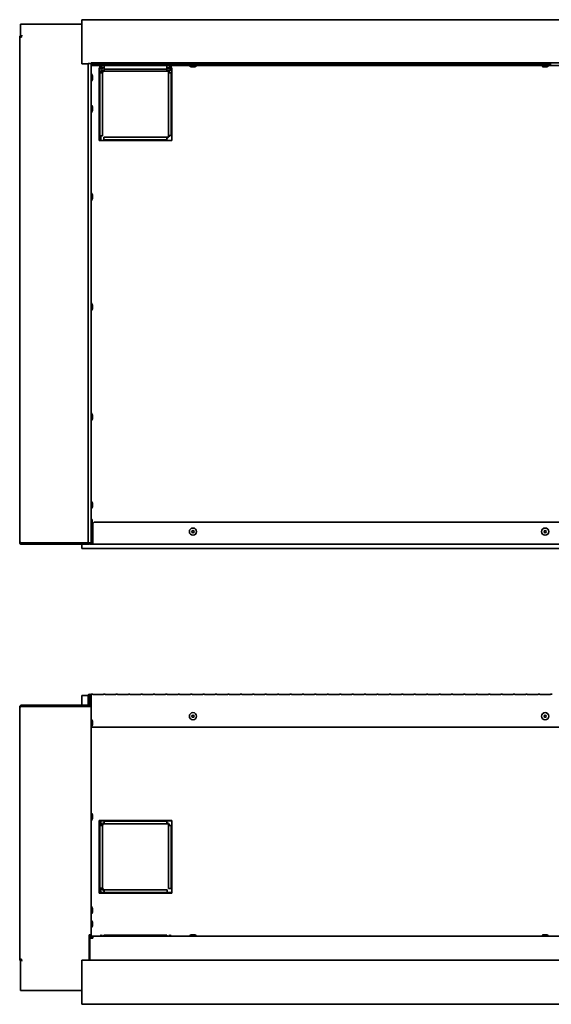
# Model space of a CAD drawing. Extents: x -6.9 to 74.5, y 4 to 48.7.
# Tile 1 of 3: x -6.9 to 17.3, y 4 to 48.7. Entities that reach past the tile are written whole.
import ezdxf

# ---------------------------------------------------------------- set-up
doc = ezdxf.new("R2010")
doc.units = 0
doc.header["$MEASUREMENT"] = 0

msp = doc.modelspace()

# ---------------------------------------------------------------- linework, layer by layer
at = {"color": 7, "lineweight": 35}
for p, q in [((-6.837, 48.5), (-4.837, 48.5)), ((-6.837, 47.919), (-6.837, 48.5)), ((-5.696, 48.5), (-4.049, 48.5)), ((-4.049, 48.705), (-4.049, 46.705)), ((38.101, 48.705), (-4.049, 48.705)), ((-6.873, 47.919), (-6.873, 24.965)), ((-6.873, 47.919), (-6.787, 47.919)), ((-6.787, 47.919), (-6.78, 48.005)), ((-3.758, 46.705), (-4.049, 46.705)), ((-3.758, 24.943), (-3.758, 46.709)), ((-3.624, 46.709), (-3.758, 46.709)), ((-3.624, 46.709), (-3.624, 24.943)), ((-3.621, 46.705), (-3.624, 46.705)), ((-3.621, 46.691), (-3.624, 46.689)), ((-3.574, 46.62), (-3.624, 46.612)), ((-3.574, 46.62), (-3.624, 46.615)), ((37.623, 46.741), (-3.621, 46.741)), ((-3.621, 46.63), (-3.621, 46.741)), ((-3.621, 46.63), (37.623, 46.63)), ((-3.574, 46.62), (-3.574, 46.63)), ((-3.556, 46.721), (-3.556, 46.65)), ((-3.556, 46.721), (-3.063, 46.721)), ((-3.556, 46.698), (-3.063, 46.698)), ((-3.063, 46.673), (-3.556, 46.673)), ((-3.063, 46.65), (-3.556, 46.65)), ((-3.23, 46.52), (-3.258, 46.52)), ((-3.258, 46.52), (-3.258, 43.22)), ((-3.23, 46.63), (-3.23, 46.518)), ((-3.194, 46.63), (-3.194, 46.518)), ((-3.144, 46.52), (-3.194, 46.52)), ((-3.144, 46.518), (-3.144, 46.63)), ((-3.033, 46.518), (-3.144, 46.518)), ((-3.063, 46.65), (-3.063, 46.721)), ((-3.033, 46.518), (-3.033, 46.63)), ((-3.033, 46.518), (-3.033, 46.457)), ((-2.992, 46.721), (-2.992, 46.65)), ((-2.992, 46.721), (-2.499, 46.721)), ((-2.992, 46.698), (-2.499, 46.698)), ((-2.499, 46.673), (-2.992, 46.673)), ((-2.499, 46.65), (-2.992, 46.65)), ((-2.499, 46.65), (-2.499, 46.721)), ((-2.428, 46.721), (-2.428, 46.65)), ((-2.428, 46.721), (-1.935, 46.721)), ((-2.428, 46.698), (-1.935, 46.698)), ((-1.935, 46.673), (-2.428, 46.673)), ((-1.935, 46.65), (-2.428, 46.65)), ((-1.935, 46.65), (-1.935, 46.721)), ((-1.864, 46.721), (-1.864, 46.65)), ((-1.864, 46.721), (-1.371, 46.721)), ((-1.864, 46.698), (-1.371, 46.698)), ((-1.371, 46.673), (-1.864, 46.673)), ((-1.371, 46.65), (-1.864, 46.65)), ((-1.371, 46.65), (-1.371, 46.721)), ((-1.3, 46.721), (-1.3, 46.65)), ((-1.3, 46.721), (-0.807, 46.721)), ((-1.3, 46.698), (-0.807, 46.698)), ((-0.807, 46.673), (-1.3, 46.673)), ((-0.807, 46.65), (-1.3, 46.65)), ((-0.807, 46.65), (-0.807, 46.721)), ((-0.735, 46.721), (-0.735, 46.65)), ((-0.735, 46.721), (-0.242, 46.721)), ((-0.735, 46.698), (-0.242, 46.698)), ((-0.242, 46.673), (-0.735, 46.673)), ((-0.242, 46.65), (-0.735, 46.65)), ((-0.242, 46.65), (-0.242, 46.721)), ((-0.183, 46.63), (-0.183, 46.518)), ((-0.072, 46.518), (-0.183, 46.518)), ((-0.183, 46.457), (-0.183, 46.518)), ((-0.171, 46.721), (-0.171, 46.65)), ((-0.171, 46.721), (0.322, 46.721)), ((-0.171, 46.698), (0.322, 46.698)), ((0.322, 46.673), (-0.171, 46.673)), ((0.322, 46.65), (-0.171, 46.65)), ((-0.171, 46.457), (-0.171, 46.518)), ((-0.072, 46.518), (-0.072, 46.63)), ((-0.022, 46.52), (-0.072, 46.52)), ((-0.022, 46.518), (-0.022, 46.63)), ((0.014, 46.518), (0.014, 46.63)), ((0.042, 46.52), (0.014, 46.52)), ((0.042, 43.22), (0.042, 46.52)), ((0.322, 46.65), (0.322, 46.721)), ((0.393, 46.721), (0.393, 46.65)), ((0.393, 46.721), (0.886, 46.721)), ((0.393, 46.698), (0.886, 46.698)), ((0.886, 46.673), (0.393, 46.673)), ((0.886, 46.65), (0.393, 46.65)), ((0.837, 46.63), (1.116, 46.63)), ((0.837, 46.63), (0.837, 46.623)), ((0.837, 46.623), (1.116, 46.623)), ((0.886, 46.65), (0.886, 46.721)), ((0.951, 46.565), (1.036, 46.565)), ((0.957, 46.721), (0.957, 46.65)), ((0.957, 46.721), (1.45, 46.721)), ((0.957, 46.698), (1.45, 46.698)), ((1.45, 46.673), (0.957, 46.673)), ((1.45, 46.65), (0.957, 46.65)), ((0.966, 46.565), (1.051, 46.565)), ((1.116, 46.63), (1.165, 46.63)), ((1.116, 46.623), (1.165, 46.623)), ((1.165, 46.63), (1.165, 46.623)), ((1.45, 46.65), (1.45, 46.721)), ((1.521, 46.721), (1.521, 46.65)), ((1.521, 46.721), (2.014, 46.721)), ((1.521, 46.698), (2.014, 46.698)), ((2.014, 46.673), (1.521, 46.673)), ((2.014, 46.65), (1.521, 46.65)), ((2.014, 46.65), (2.014, 46.721)), ((2.086, 46.721), (2.086, 46.65)), ((2.086, 46.721), (2.578, 46.721)), ((2.086, 46.698), (2.578, 46.698)), ((2.578, 46.673), (2.086, 46.673)), ((2.578, 46.65), (2.086, 46.65)), ((2.578, 46.65), (2.578, 46.721)), ((2.65, 46.721), (2.65, 46.65)), ((2.65, 46.721), (3.143, 46.721)), ((2.65, 46.698), (3.143, 46.698)), ((3.143, 46.673), (2.65, 46.673)), ((3.143, 46.65), (2.65, 46.65)), ((3.143, 46.65), (3.143, 46.721)), ((3.214, 46.721), (3.214, 46.65)), ((3.214, 46.721), (3.707, 46.721)), ((3.214, 46.698), (3.707, 46.698)), ((3.707, 46.673), (3.214, 46.673)), ((3.707, 46.65), (3.214, 46.65)), ((3.707, 46.65), (3.707, 46.721)), ((3.778, 46.721), (3.778, 46.65)), ((3.778, 46.721), (4.271, 46.721)), ((3.778, 46.698), (4.271, 46.698)), ((4.271, 46.673), (3.778, 46.673)), ((4.271, 46.65), (3.778, 46.65)), ((4.271, 46.65), (4.271, 46.721)), ((4.342, 46.721), (4.342, 46.65)), ((4.342, 46.721), (4.835, 46.721)), ((4.342, 46.698), (4.835, 46.698)), ((4.835, 46.673), (4.342, 46.673)), ((4.835, 46.65), (4.342, 46.65)), ((4.835, 46.65), (4.835, 46.721)), ((4.906, 46.721), (4.906, 46.65)), ((4.906, 46.721), (5.399, 46.721)), ((4.906, 46.698), (5.399, 46.698)), ((5.399, 46.673), (4.906, 46.673)), ((5.399, 46.65), (4.906, 46.65)), ((5.399, 46.65), (5.399, 46.721)), ((5.471, 46.721), (5.471, 46.65)), ((5.471, 46.721), (5.964, 46.721)), ((5.471, 46.698), (5.964, 46.698)), ((5.964, 46.673), (5.471, 46.673)), ((5.964, 46.65), (5.471, 46.65)), ((5.964, 46.65), (5.964, 46.721)), ((6.035, 46.721), (6.035, 46.65)), ((6.035, 46.721), (6.528, 46.721)), ((6.035, 46.698), (6.528, 46.698)), ((6.528, 46.673), (6.035, 46.673)), ((6.528, 46.65), (6.035, 46.65)), ((6.528, 46.65), (6.528, 46.721)), ((6.599, 46.721), (6.599, 46.65)), ((6.599, 46.721), (7.092, 46.721)), ((6.599, 46.698), (7.092, 46.698)), ((7.092, 46.673), (6.599, 46.673)), ((7.092, 46.65), (6.599, 46.65)), ((7.092, 46.65), (7.092, 46.721)), ((7.163, 46.721), (7.163, 46.65)), ((7.163, 46.721), (7.656, 46.721)), ((7.163, 46.698), (7.656, 46.698)), ((7.656, 46.673), (7.163, 46.673)), ((7.656, 46.65), (7.163, 46.65)), ((7.656, 46.65), (7.656, 46.721)), ((7.727, 46.721), (7.727, 46.65)), ((7.727, 46.721), (8.22, 46.721)), ((7.727, 46.698), (8.22, 46.698)), ((8.22, 46.673), (7.727, 46.673)), ((8.22, 46.65), (7.727, 46.65)), ((8.22, 46.65), (8.22, 46.721)), ((8.291, 46.721), (8.291, 46.65)), ((8.291, 46.721), (8.784, 46.721)), ((8.291, 46.698), (8.784, 46.698)), ((8.784, 46.673), (8.291, 46.673)), ((8.784, 46.65), (8.291, 46.65)), ((8.784, 46.65), (8.784, 46.721)), ((8.856, 46.721), (8.856, 46.65)), ((8.856, 46.721), (9.349, 46.721)), ((8.856, 46.698), (9.349, 46.698)), ((9.349, 46.673), (8.856, 46.673)), ((9.349, 46.65), (8.856, 46.65)), ((9.349, 46.65), (9.349, 46.721)), ((9.42, 46.721), (9.42, 46.65)), ((9.42, 46.721), (9.913, 46.721)), ((9.42, 46.698), (9.913, 46.698)), ((9.913, 46.673), (9.42, 46.673)), ((9.913, 46.65), (9.42, 46.65)), ((9.913, 46.65), (9.913, 46.721)), ((9.984, 46.721), (9.984, 46.65)), ((9.984, 46.721), (10.477, 46.721)), ((9.984, 46.698), (10.477, 46.698)), ((10.477, 46.673), (9.984, 46.673)), ((10.477, 46.65), (9.984, 46.65)), ((10.477, 46.65), (10.477, 46.721)), ((10.548, 46.721), (10.548, 46.65)), ((10.548, 46.721), (11.041, 46.721)), ((10.548, 46.698), (11.041, 46.698)), ((11.041, 46.673), (10.548, 46.673)), ((11.041, 46.65), (10.548, 46.65)), ((11.041, 46.65), (11.041, 46.721)), ((11.112, 46.721), (11.112, 46.65)), ((11.112, 46.721), (11.605, 46.721)), ((11.112, 46.698), (11.605, 46.698)), ((11.605, 46.673), (11.112, 46.673)), ((11.605, 46.65), (11.112, 46.65)), ((11.605, 46.65), (11.605, 46.721)), ((11.677, 46.721), (11.677, 46.65)), ((11.677, 46.721), (12.169, 46.721)), ((11.677, 46.698), (12.169, 46.698)), ((12.169, 46.673), (11.677, 46.673)), ((12.169, 46.65), (11.677, 46.65)), ((12.169, 46.65), (12.169, 46.721)), ((12.241, 46.721), (12.241, 46.65)), ((12.241, 46.721), (12.734, 46.721)), ((12.241, 46.698), (12.734, 46.698)), ((12.734, 46.673), (12.241, 46.673)), ((12.734, 46.65), (12.241, 46.65)), ((12.734, 46.65), (12.734, 46.721)), ((12.805, 46.721), (12.805, 46.65)), ((12.805, 46.721), (13.298, 46.721)), ((12.805, 46.698), (13.298, 46.698)), ((13.298, 46.673), (12.805, 46.673)), ((13.298, 46.65), (12.805, 46.65)), ((13.298, 46.65), (13.298, 46.721)), ((13.369, 46.721), (13.369, 46.65)), ((13.369, 46.721), (13.862, 46.721)), ((13.369, 46.698), (13.862, 46.698)), ((13.862, 46.673), (13.369, 46.673)), ((13.862, 46.65), (13.369, 46.65)), ((13.862, 46.65), (13.862, 46.721)), ((13.933, 46.721), (13.933, 46.65)), ((13.933, 46.721), (14.426, 46.721)), ((13.933, 46.698), (14.426, 46.698)), ((14.426, 46.673), (13.933, 46.673)), ((14.426, 46.65), (13.933, 46.65)), ((14.426, 46.65), (14.426, 46.721)), ((14.497, 46.721), (14.497, 46.65)), ((14.497, 46.721), (14.99, 46.721)), ((14.497, 46.698), (14.99, 46.698)), ((14.99, 46.673), (14.497, 46.673)), ((14.99, 46.65), (14.497, 46.65)), ((14.99, 46.65), (14.99, 46.721)), ((15.062, 46.721), (15.062, 46.65)), ((15.062, 46.721), (15.554, 46.721)), ((15.062, 46.698), (15.554, 46.698)), ((15.554, 46.673), (15.062, 46.673)), ((15.554, 46.65), (15.062, 46.65)), ((15.554, 46.65), (15.554, 46.721)), ((15.626, 46.721), (15.626, 46.65)), ((15.626, 46.721), (16.119, 46.721)), ((15.626, 46.698), (16.119, 46.698)), ((16.119, 46.673), (15.626, 46.673)), ((16.119, 46.65), (15.626, 46.65)), ((16.119, 46.65), (16.119, 46.721)), ((16.19, 46.721), (16.19, 46.65)), ((16.19, 46.721), (16.683, 46.721)), ((16.19, 46.698), (16.683, 46.698)), ((16.683, 46.673), (16.19, 46.673)), ((16.683, 46.65), (16.19, 46.65)), ((16.683, 46.65), (16.683, 46.721)), ((16.754, 46.721), (16.754, 46.65)), ((16.754, 46.721), (17.247, 46.721)), ((16.754, 46.698), (17.247, 46.698)), ((17.247, 46.673), (16.754, 46.673)), ((17.247, 46.65), (16.754, 46.65)), ((16.837, 46.63), (17.156, 46.63)), ((16.837, 46.63), (16.837, 46.623)), ((16.837, 46.623), (17.156, 46.623)), ((16.951, 46.565), (17.048, 46.565)), ((16.954, 46.565), (17.051, 46.565)), ((17.156, 46.63), (17.165, 46.63)), ((17.156, 46.623), (17.165, 46.623)), ((17.165, 46.63), (17.165, 46.623)), ((17.247, 46.65), (17.247, 46.721)), ((-3.624, 46.241), (-3.617, 46.241)), ((-3.617, 46.109), (-3.617, 46.241)), ((-3.617, 45.913), (-3.617, 46.109)), ((-3.559, 46.087), (-3.559, 46.127)), ((-3.559, 46.027), (-3.559, 46.087)), ((-3.23, 46.295), (-3.258, 46.295)), ((-3.108, 46.295), (-3.23, 46.295)), ((-3.23, 46.295), (-3.23, 43.432)), ((-3.183, 46.402), (-3.183, 46.295)), ((-3.061, 46.402), (-3.183, 46.402)), ((-3.108, 43.432), (-3.108, 46.295)), ((-3.033, 46.37), (-3.033, 46.459)), ((-0.171, 46.457), (-3.033, 46.457)), ((-3.033, 46.457), (-0.183, 46.457)), ((-3.033, 46.37), (-0.183, 46.37)), ((-0.183, 46.37), (-0.183, 46.457)), ((0.042, 46.402), (-0.156, 46.402)), ((-0.108, 46.295), (-0.108, 43.445)), ((0.014, 46.295), (-0.108, 46.295)), ((0.014, 43.445), (0.014, 46.295)), ((0.042, 46.295), (0.014, 46.295)), ((-3.624, 45.913), (-3.617, 45.913)), ((-3.624, 45.913), (-3.617, 45.913)), ((-3.624, 45.913), (-3.617, 45.913)), ((-3.624, 44.825), (-3.617, 44.825)), ((-3.617, 44.627), (-3.617, 44.825)), ((-3.624, 44.497), (-3.617, 44.497)), ((-3.617, 44.497), (-3.617, 44.627)), ((-3.559, 44.65), (-3.559, 44.711)), ((-3.559, 44.611), (-3.559, 44.65)), ((-3.258, 43.432), (-3.23, 43.432)), ((-3.23, 43.432), (-3.108, 43.432)), ((-3.183, 43.432), (-3.183, 43.22)), ((-0.108, 43.445), (0.014, 43.445)), ((0.014, 43.445), (0.042, 43.445)), ((-3.258, 43.22), (0.042, 43.22)), ((-0.183, 43.37), (-3.046, 43.37)), ((-3.046, 43.37), (-3.046, 43.248)), ((-3.046, 43.248), (-0.183, 43.248)), ((-3.046, 43.248), (-3.046, 43.22)), ((-0.183, 43.248), (-0.183, 43.37)), ((-0.183, 43.22), (-0.183, 43.248)), ((-3.624, 40.825), (-3.617, 40.825)), ((-3.617, 40.629), (-3.617, 40.825)), ((-3.559, 40.651), (-3.559, 40.711)), ((-3.624, 40.497), (-3.617, 40.497)), ((-3.617, 40.497), (-3.617, 40.629)), ((-3.559, 40.611), (-3.559, 40.651)), ((-3.624, 35.825), (-3.617, 35.825)), ((-3.617, 35.646), (-3.617, 35.825)), ((-3.624, 35.497), (-3.617, 35.497)), ((-3.617, 35.497), (-3.617, 35.646)), ((-3.559, 35.656), (-3.559, 35.711)), ((-3.559, 35.611), (-3.559, 35.656)), ((-3.624, 30.825), (-3.617, 30.825)), ((-3.624, 30.497), (-3.617, 30.497)), ((-3.617, 30.68), (-3.617, 30.825)), ((-3.617, 30.497), (-3.617, 30.68)), ((-3.559, 30.667), (-3.559, 30.711)), ((-3.559, 30.611), (-3.559, 30.667)), ((-3.624, 26.825), (-3.617, 26.825)), ((-3.624, 26.497), (-3.617, 26.497)), ((-3.617, 26.727), (-3.617, 26.825)), ((-3.617, 26.497), (-3.617, 26.727)), ((-3.559, 26.681), (-3.559, 26.711)), ((-3.559, 26.611), (-3.559, 26.681)), ((-3.574, 26.002), (-3.624, 26.002)), ((-3.574, 25.615), (-3.574, 26.002)), ((-3.624, 25.672), (-3.617, 25.672)), ((-3.617, 25.344), (-3.617, 25.672)), ((-3.559, 25.458), (-3.559, 25.558)), ((-3.554, 24.966), (-3.554, 25.783)), ((-3.454, 25.883), (37.456, 25.883)), ((-3.624, 25.344), (-3.617, 25.344)), ((-3.624, 25.344), (-3.617, 25.344)), ((-3.624, 25.344), (-3.617, 25.344)), ((-3.574, 25.088), (-3.574, 25.4)), ((-3.574, 25.088), (-3.574, 25.002)), ((-6.837, 24.915), (-6.837, 24.952)), ((-6.837, 24.915), (-4.837, 24.915)), ((-6.787, 24.943), (-3.808, 24.943)), ((-6.787, 24.88), (-6.787, 24.915)), ((-6.787, 24.915), (-3.71, 24.915)), ((-6.787, 24.88), (-3.71, 24.88)), ((-5.696, 24.915), (-5.696, 24.943)), ((-5.696, 24.915), (-3.696, 24.915)), ((-4.837, 24.915), (-4.837, 24.943)), ((-4.049, 24.678), (-4.049, 24.88)), ((38.101, 24.678), (-4.049, 24.678)), ((-3.808, 24.943), (-3.758, 24.943)), ((-3.624, 24.943), (-3.758, 24.943)), ((-3.696, 24.915), (-3.696, 24.943)), ((-3.679, 24.88), (-3.679, 24.885)), ((-3.679, 24.88), (-3.554, 24.88)), ((-3.639, 24.916), (-3.554, 24.916)), ((-3.554, 24.952), (-3.624, 24.952)), ((-3.574, 25.002), (-3.554, 25.002)), ((-3.554, 24.88), (-3.554, 24.966)), ((-3.554, 24.88), (37.556, 24.88)), ((-4.049, 17.569), (-4.049, 18.006)), ((-3.758, 18.006), (-4.049, 18.006)), ((-3.758, 17.619), (-3.758, 18.007)), ((-3.722, 17.619), (-3.722, 18.007)), ((-3.696, 18.006), (-3.722, 18.006)), ((-3.696, 18.007), (-3.696, 17.534)), ((-3.66, 18.007), (-3.696, 18.007)), ((-3.66, 18.007), (-3.66, 17.799)), ((-3.66, 18.007), (-3.66, 17.506)), ((-3.624, 18.007), (-3.624, 17.799)), ((-3.621, 18.006), (-3.624, 18.006)), ((-3.621, 18.009), (-3.621, 18.065)), ((-3.621, 18.065), (-3.556, 18.065)), ((-3.621, 18.009), (-3.621, 18.029)), ((-3.621, 16.916), (-3.621, 18.009)), ((-3.556, 18.065), (-3.556, 18.052)), ((-3.063, 18.052), (-3.556, 18.052)), ((-3.063, 18.052), (-3.063, 18.065)), ((-3.063, 18.065), (-2.992, 18.065)), ((-2.992, 18.065), (-2.992, 18.052)), ((-2.499, 18.052), (-2.992, 18.052)), ((-2.499, 18.052), (-2.499, 18.065)), ((-2.499, 18.065), (-2.428, 18.065)), ((-2.428, 18.065), (-2.428, 18.052)), ((-1.935, 18.052), (-2.428, 18.052)), ((-1.935, 18.052), (-1.935, 18.065)), ((-1.935, 18.065), (-1.864, 18.065)), ((-1.864, 18.065), (-1.864, 18.052)), ((-1.371, 18.052), (-1.864, 18.052)), ((-1.371, 18.052), (-1.371, 18.065)), ((-1.371, 18.065), (-1.3, 18.065)), ((-1.3, 18.065), (-1.3, 18.052)), ((-0.807, 18.052), (-1.3, 18.052)), ((-0.807, 18.052), (-0.807, 18.065)), ((-0.807, 18.065), (-0.735, 18.065)), ((-0.735, 18.065), (-0.735, 18.052)), ((-0.242, 18.052), (-0.735, 18.052)), ((-0.242, 18.052), (-0.242, 18.065)), ((-0.242, 18.065), (-0.171, 18.065)), ((-0.171, 18.065), (-0.171, 18.052)), ((0.322, 18.052), (-0.171, 18.052)), ((0.322, 18.052), (0.322, 18.065)), ((0.322, 18.065), (0.393, 18.065)), ((0.393, 18.065), (0.393, 18.052)), ((0.886, 18.052), (0.393, 18.052)), ((0.886, 18.052), (0.886, 18.065)), ((0.886, 18.065), (0.957, 18.065)), ((0.957, 18.065), (0.957, 18.052)), ((1.45, 18.052), (0.957, 18.052)), ((1.45, 18.052), (1.45, 18.065)), ((1.45, 18.065), (1.521, 18.065)), ((1.521, 18.065), (1.521, 18.052)), ((2.014, 18.052), (1.521, 18.052)), ((2.014, 18.052), (2.014, 18.065)), ((2.014, 18.065), (2.086, 18.065)), ((2.086, 18.065), (2.086, 18.052)), ((2.578, 18.052), (2.086, 18.052)), ((2.578, 18.052), (2.578, 18.065)), ((2.578, 18.065), (2.65, 18.065)), ((2.65, 18.065), (2.65, 18.052)), ((3.143, 18.052), (2.65, 18.052)), ((3.143, 18.052), (3.143, 18.065)), ((3.143, 18.065), (3.214, 18.065)), ((3.214, 18.065), (3.214, 18.052)), ((3.707, 18.052), (3.214, 18.052)), ((3.707, 18.052), (3.707, 18.065)), ((3.707, 18.065), (3.778, 18.065)), ((3.778, 18.065), (3.778, 18.052)), ((4.271, 18.052), (3.778, 18.052)), ((4.271, 18.052), (4.271, 18.065)), ((4.271, 18.065), (4.342, 18.065)), ((4.342, 18.065), (4.342, 18.052)), ((4.835, 18.052), (4.342, 18.052)), ((4.835, 18.052), (4.835, 18.065)), ((4.835, 18.065), (4.906, 18.065)), ((4.906, 18.065), (4.906, 18.052)), ((5.399, 18.052), (4.906, 18.052)), ((5.399, 18.052), (5.399, 18.065)), ((5.399, 18.065), (5.471, 18.065)), ((5.471, 18.065), (5.471, 18.052)), ((5.964, 18.052), (5.471, 18.052)), ((5.964, 18.052), (5.964, 18.065)), ((5.964, 18.065), (6.035, 18.065)), ((6.035, 18.065), (6.035, 18.052)), ((6.528, 18.052), (6.035, 18.052)), ((6.528, 18.052), (6.528, 18.065)), ((6.528, 18.065), (6.599, 18.065)), ((6.599, 18.065), (6.599, 18.052)), ((7.092, 18.052), (6.599, 18.052)), ((7.092, 18.052), (7.092, 18.065)), ((7.092, 18.065), (7.163, 18.065)), ((7.163, 18.065), (7.163, 18.052)), ((7.656, 18.052), (7.163, 18.052)), ((7.656, 18.052), (7.656, 18.065)), ((7.656, 18.065), (7.727, 18.065)), ((7.727, 18.065), (7.727, 18.052)), ((8.22, 18.052), (7.727, 18.052)), ((8.22, 18.052), (8.22, 18.065)), ((8.22, 18.065), (8.291, 18.065)), ((8.291, 18.065), (8.291, 18.052)), ((8.784, 18.052), (8.291, 18.052)), ((8.784, 18.052), (8.784, 18.065)), ((8.784, 18.065), (8.856, 18.065)), ((8.856, 18.065), (8.856, 18.052)), ((9.349, 18.052), (8.856, 18.052)), ((9.349, 18.052), (9.349, 18.065)), ((9.349, 18.065), (9.42, 18.065)), ((9.42, 18.065), (9.42, 18.052)), ((9.913, 18.052), (9.42, 18.052)), ((9.913, 18.052), (9.913, 18.065)), ((9.913, 18.065), (9.984, 18.065)), ((9.984, 18.065), (9.984, 18.052)), ((10.477, 18.052), (9.984, 18.052)), ((10.477, 18.052), (10.477, 18.065)), ((10.477, 18.065), (10.548, 18.065)), ((10.548, 18.065), (10.548, 18.052)), ((11.041, 18.052), (10.548, 18.052)), ((11.041, 18.052), (11.041, 18.065)), ((11.041, 18.065), (11.112, 18.065)), ((11.112, 18.065), (11.112, 18.052)), ((11.605, 18.052), (11.112, 18.052)), ((11.605, 18.052), (11.605, 18.065)), ((11.605, 18.065), (11.677, 18.065)), ((11.677, 18.065), (11.677, 18.052)), ((12.169, 18.052), (11.677, 18.052)), ((12.169, 18.052), (12.169, 18.065)), ((12.169, 18.065), (12.241, 18.065)), ((12.241, 18.065), (12.241, 18.052)), ((12.734, 18.052), (12.241, 18.052)), ((12.734, 18.052), (12.734, 18.065)), ((12.734, 18.065), (12.805, 18.065)), ((12.805, 18.065), (12.805, 18.052)), ((13.298, 18.052), (12.805, 18.052)), ((13.298, 18.052), (13.298, 18.065)), ((13.298, 18.065), (13.369, 18.065)), ((13.369, 18.065), (13.369, 18.052)), ((13.862, 18.052), (13.369, 18.052)), ((13.862, 18.052), (13.862, 18.065)), ((13.862, 18.065), (13.933, 18.065)), ((13.933, 18.065), (13.933, 18.052)), ((14.426, 18.052), (13.933, 18.052)), ((14.426, 18.052), (14.426, 18.065)), ((14.426, 18.065), (14.497, 18.065)), ((14.497, 18.065), (14.497, 18.052)), ((14.99, 18.052), (14.497, 18.052)), ((14.99, 18.052), (14.99, 18.065)), ((14.99, 18.065), (15.062, 18.065)), ((15.062, 18.065), (15.062, 18.052)), ((15.554, 18.052), (15.062, 18.052)), ((15.554, 18.052), (15.554, 18.065)), ((15.554, 18.065), (15.626, 18.065)), ((15.626, 18.065), (15.626, 18.052)), ((16.119, 18.052), (15.626, 18.052)), ((16.119, 18.052), (16.119, 18.065)), ((16.119, 18.065), (16.19, 18.065)), ((16.19, 18.065), (16.19, 18.052)), ((16.683, 18.052), (16.19, 18.052)), ((16.683, 18.052), (16.683, 18.065)), ((16.683, 18.065), (16.754, 18.065)), ((16.754, 18.065), (16.754, 18.052)), ((17.247, 18.052), (16.754, 18.052)), ((17.247, 18.052), (17.247, 18.065)), ((17.247, 18.065), (17.318, 18.065)), ((-6.873, 17.484), (-6.873, 6.03)), ((-6.837, 17.534), (-4.837, 17.534)), ((-6.837, 17.497), (-6.837, 17.534)), ((-6.787, 17.569), (-6.787, 17.534)), ((-6.787, 17.569), (-3.808, 17.569)), ((-6.787, 17.506), (-3.71, 17.506)), ((-5.696, 17.534), (-3.696, 17.534)), ((-5.696, 17.506), (-5.696, 17.534)), ((-4.837, 17.506), (-4.837, 17.534)), ((-3.71, 17.506), (-3.624, 17.506)), ((-3.696, 17.506), (-3.696, 17.534)), ((-3.66, 17.799), (-3.624, 17.799)), ((-3.66, 17.554), (-3.624, 17.554)), ((-3.621, 17.554), (-3.624, 17.554)), ((-3.624, 17.506), (-3.624, 17.554)), ((-3.624, 17.506), (-3.624, 7.13)), ((-3.624, 16.916), (-3.617, 16.916)), ((-3.624, 16.915), (-3.617, 16.915)), ((-3.624, 16.587), (-3.617, 16.587)), ((-3.621, 16.565), (-3.621, 16.588)), ((37.623, 16.565), (-3.621, 16.565)), ((-3.617, 16.915), (-3.617, 16.916)), ((-3.617, 16.751), (-3.617, 16.915)), ((-3.617, 16.587), (-3.617, 16.751)), ((-3.559, 16.801), (-3.559, 16.802)), ((-3.559, 16.751), (-3.559, 16.801)), ((-3.559, 16.701), (-3.559, 16.751)), ((-3.624, 12.666), (-3.617, 12.666)), ((-3.624, 12.665), (-3.617, 12.665)), ((-3.617, 12.665), (-3.617, 12.666)), ((-3.617, 12.441), (-3.617, 12.665)), ((-3.559, 12.551), (-3.559, 12.552)), ((-3.559, 12.483), (-3.559, 12.551)), ((-3.624, 12.337), (-3.617, 12.337)), ((-3.617, 12.337), (-3.617, 12.441)), ((-3.559, 12.451), (-3.559, 12.483)), ((0.042, 12.334), (-3.258, 12.334)), ((-3.258, 12.334), (-3.258, 9.034)), ((-3.108, 12.109), (-3.23, 12.109)), ((-3.23, 12.109), (-3.23, 9.259)), ((-3.183, 12.309), (-3.183, 12.109)), ((0.042, 12.309), (-3.183, 12.309)), ((-3.108, 9.259), (-3.108, 12.109)), ((-3.033, 12.309), (-3.033, 12.305)), ((-3.033, 12.305), (-3.033, 12.184)), ((-0.183, 12.305), (-3.033, 12.305)), ((-3.033, 12.184), (-0.183, 12.184)), ((-0.183, 12.305), (-0.183, 12.309)), ((-0.183, 12.184), (-0.183, 12.305)), ((-0.108, 12.109), (-0.108, 9.246)), ((0.014, 12.109), (-0.108, 12.109)), ((0.014, 9.246), (0.014, 12.109)), ((0.042, 12.109), (0.014, 12.109)), ((0.042, 9.034), (0.042, 12.334)), ((-3.258, 9.034), (0.042, 9.034)), ((-3.108, 9.259), (-3.23, 9.259)), ((-3.183, 9.259), (-3.183, 9.059)), ((-3.183, 9.059), (0.042, 9.059)), ((-0.171, 9.184), (-3.033, 9.184)), ((-3.033, 9.184), (-3.033, 9.062)), ((-3.033, 9.062), (-3.033, 9.059)), ((-3.033, 9.062), (-0.171, 9.062)), ((-0.171, 9.062), (-0.171, 9.184)), ((-0.171, 9.059), (-0.171, 9.062)), ((-0.108, 9.246), (0.014, 9.246)), ((0.014, 9.246), (0.042, 9.246)), ((-3.624, 8.416), (-3.617, 8.416)), ((-3.624, 8.415), (-3.617, 8.415)), ((-3.624, 8.087), (-3.617, 8.087)), ((-3.617, 8.415), (-3.617, 8.416)), ((-3.617, 8.136), (-3.617, 8.415)), ((-3.617, 8.087), (-3.617, 8.136)), ((-3.559, 8.301), (-3.559, 8.302)), ((-3.559, 8.216), (-3.559, 8.301)), ((-3.559, 8.201), (-3.559, 8.216)), ((-3.624, 7.791), (-3.617, 7.791)), ((-3.617, 7.477), (-3.617, 7.791)), ((-3.559, 7.581), (-3.559, 7.677)), ((-3.624, 7.463), (-3.617, 7.463)), ((-3.624, 7.463), (-3.617, 7.463)), ((-3.624, 7.463), (-3.617, 7.463)), ((-3.624, 7.463), (-3.617, 7.463)), ((-3.624, 7.463), (-3.617, 7.463)), ((-3.617, 7.463), (-3.617, 7.477)), ((-3.559, 7.577), (-3.559, 7.581)), ((-3.71, 7.13), (-3.71, 6.03)), ((-3.624, 7.13), (-3.71, 7.13)), ((-3.696, 5.98), (-3.696, 7.13)), ((-3.679, 6.984), (-3.554, 6.984)), ((-3.679, 6.03), (-3.679, 6.984)), ((-3.66, 7.13), (-3.66, 6.984)), ((-3.624, 7.084), (-3.624, 7.13)), ((-3.624, 7.091), (-3.574, 7.084)), ((-3.624, 7.088), (-3.574, 7.084)), ((-3.574, 7.034), (-3.574, 7.084)), ((-3.574, 7.034), (-3.554, 7.034)), ((-3.574, 7.034), (-3.574, 6.984)), ((-3.554, 7.07), (37.556, 7.07)), ((-3.554, 6.984), (-3.554, 7.07)), ((-3.046, 7.116), (-3.046, 7.07)), ((-0.183, 7.116), (-3.046, 7.116)), ((-3.046, 7.08), (-3.046, 7.07)), ((-0.183, 7.07), (-0.183, 7.116)), ((1.066, 7.077), (0.837, 7.077)), ((0.837, 7.07), (0.837, 7.077)), ((1.021, 7.134), (0.951, 7.134)), ((1.051, 7.134), (1.021, 7.134)), ((1.165, 7.077), (1.066, 7.077)), ((1.165, 7.07), (1.165, 7.077)), ((17.032, 7.077), (16.837, 7.077)), ((16.837, 7.07), (16.837, 7.077)), ((17.011, 7.134), (16.951, 7.134)), ((17.051, 7.134), (17.011, 7.134)), ((17.165, 7.077), (17.032, 7.077)), ((17.165, 7.07), (17.165, 7.077)), ((-3.679, 6.391), (-3.696, 6.391)), ((-6.787, 6.03), (-6.873, 6.03)), ((-6.837, 4.614), (-6.837, 6.03)), ((-6.78, 5.944), (-6.787, 6.03)), ((-4.049, 3.98), (-4.049, 5.98)), ((38.101, 5.98), (-4.049, 5.98)), ((-3.71, 5.98), (-3.71, 6.03)), ((-3.679, 6.03), (-3.679, 5.98)), ((-6.837, 4.614), (-4.837, 4.614)), ((-5.696, 4.614), (-4.049, 4.614)), ((38.101, 3.98), (-4.049, 3.98))]:
    msp.add_line(p, q, dxfattribs=at)
for points in [[(-6.873, 24.965), (-6.873, 24.965), (-6.873, 24.964), (-6.871, 24.962), (-6.867, 24.96), (-6.858, 24.957), (-6.835, 24.952), (-6.787, 24.943)], [(-6.787, 17.506), (-6.83, 17.499), (-6.849, 17.494), (-6.865, 17.49), (-6.87, 17.488), (-6.872, 17.486), (-6.873, 17.485), (-6.873, 17.484)]]:
    msp.add_lwpolyline(points, dxfattribs=at)
for centre, radius in [((1.001, 25.45), 0.164), ((1.001, 25.45), 0.05), ((17.001, 25.45), 0.164), ((17.001, 25.45), 0.05), ((1.001, 17.066), 0.164), ((1.001, 17.066), 0.05), ((17.001, 17.066), 0.164), ((17.001, 17.066), 0.05)]:
    msp.add_circle(centre, radius, dxfattribs=at)
for centre, radius, start, end in [((-6.787, 47.919), 0.0859, 125.5964, 180), ((-3.574, 46.62), 0.05, 160.0512, 180), ((-3.169, 46.518), 0.0609, 180, 360), ((-3.169, 46.518), 0.025, 180, 360), ((-0.047, 46.518), 0.0609, 180, 360), ((-0.047, 46.518), 0.025, 180, 360), ((0.962, 46.728), 0.164, 220.2014, 266.1607), ((1.04, 46.728), 0.164, 273.8393, 319.7986), ((16.962, 46.728), 0.164, 220.2014, 266.1607), ((17.04, 46.728), 0.164, 273.8393, 319.7986), ((-3.723, 46.116), 0.164, 3.8393, 49.7986), ((-3.033, 46.295), 0.111, 90, 180), ((-3.033, 46.295), 0.075, 90, 180), ((-0.183, 46.295), 0.111, 0, 90), ((-0.183, 46.295), 0.075, 0, 90), ((-3.723, 46.038), 0.164, 310.2014, 356.1607), ((-3.723, 44.7), 0.164, 3.8393, 49.7986), ((-3.723, 44.622), 0.164, 310.2014, 356.1607), ((-0.183, 43.445), 0.111, 270, 360), ((-0.183, 43.445), 0.075, 270, 360), ((-3.723, 40.7), 0.164, 3.8393, 49.7986), ((-3.723, 40.622), 0.164, 310.2014, 356.1607), ((-3.723, 35.7), 0.164, 3.8393, 49.7986), ((-3.723, 35.622), 0.164, 310.2014, 356.1607), ((-3.723, 30.7), 0.164, 3.8393, 49.7986), ((-3.723, 30.622), 0.164, 310.2014, 356.1607), ((-3.723, 26.7), 0.164, 3.8393, 49.7986), ((-3.723, 26.622), 0.164, 310.2014, 356.1607), ((-3.723, 25.547), 0.164, 3.8393, 49.7986), ((-3.454, 25.783), 0.1, 90, 180), ((-3.723, 25.469), 0.164, 310.2014, 356.1607), ((-6.787, 24.965), 0.0859, 180, 270), ((-3.71, 24.965), 0.0859, 270, 345.0151), ((-3.71, 24.965), 0.05, 286.3796, 333.6275), ((-3.691, 18.007), 0.0671, 0, 180), ((-3.691, 18.007), 0.0312, 0, 180), ((-6.787, 17.484), 0.0859, 90, 180), ((-3.808, 17.619), 0.0859, 270, 0), ((-3.808, 17.619), 0.05, 270, 360), ((-3.723, 16.791), 0.164, 3.8393, 49.7986), ((-3.723, 16.79), 0.164, 3.8393, 49.7986), ((-3.723, 16.712), 0.164, 310.2014, 356.1607), ((-3.723, 12.541), 0.164, 3.8393, 49.7986), ((-3.723, 12.54), 0.164, 3.8393, 49.7986), ((-3.723, 12.462), 0.164, 310.2014, 356.1607), ((-3.033, 12.109), 0.111, 90, 180), ((-3.033, 12.109), 0.075, 90, 180), ((-0.183, 12.109), 0.111, 0, 90), ((-0.183, 12.109), 0.075, 360, 90), ((-3.033, 9.259), 0.111, 180, 270), ((-3.033, 9.259), 0.075, 180, 270), ((-3.723, 8.291), 0.164, 3.8393, 49.7986), ((-3.723, 8.29), 0.164, 3.8393, 49.7986), ((-3.723, 8.212), 0.164, 310.2014, 356.1607), ((-3.723, 7.666), 0.164, 3.8393, 49.7986), ((-3.723, 7.588), 0.164, 310.2014, 356.1607), ((-3.574, 7.084), 0.0859, 180, 270), ((-3.574, 7.084), 0.05, 180, 270), ((-3.169, 7.055), 0.0609, 13.3995, 166.6005), ((-3.169, 7.055), 0.025, 34.3688, 145.6312), ((-0.047, 7.055), 0.0609, 13.3995, 166.6005), ((-0.047, 7.055), 0.025, 34.3688, 145.6311), ((0.962, 6.971), 0.164, 93.8393, 139.7986), ((1.04, 6.971), 0.164, 40.2014, 86.1607), ((16.962, 6.971), 0.164, 93.8393, 139.7986), ((17.04, 6.971), 0.164, 40.2014, 86.1607), ((-6.787, 6.03), 0.0859, 180, 234.4036)]:
    msp.add_arc(centre, radius, start, end, dxfattribs=at)

doc.saveas('drawing.dxf')
